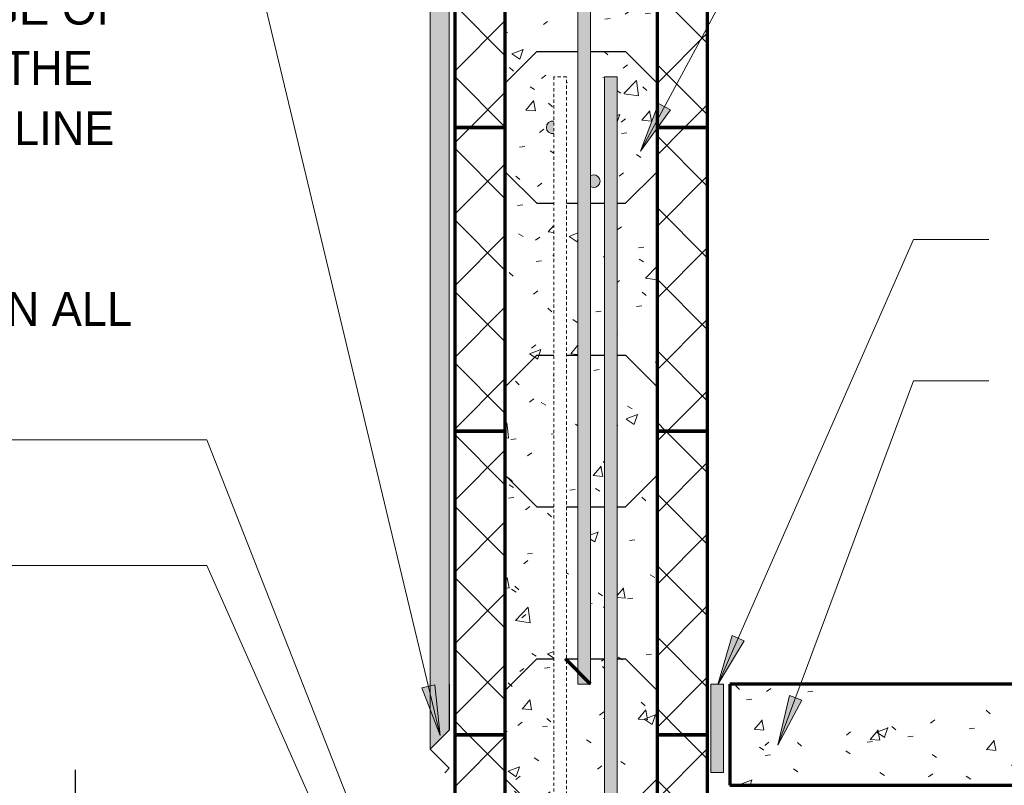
# Model space of a CAD drawing. Header units: inches. Extents: x 179 to 441, y -40 to 170.
# Tile 6 of 9: x 369 to 408, y 3 to 33. Entities that reach past the tile are written whole.
import ezdxf

# ---------------------------------------------------------------- set-up
doc = ezdxf.new("R2010")
doc.units = ezdxf.units.IN
doc.header["$MEASUREMENT"] = 0
doc.linetypes.add('Hidden 1_8_', pattern=[0.1875, 0.125, -0.0625])
for name, color, linetype, lineweight in [('A-ANNO-TEXT', 2, 'Continuous', 9), ('A-DETL', 5, 'Continuous', 9), ('A-DETL-GENF', 3, 'Continuous', 9), ('A-DETL-HLIN', 3, 'Continuous', 70), ('A-DETL-LLIN', 3, 'Continuous', 9), ('A-DETL-MBND', 5, 'Hidden 1_8_', 9), ('A-DETL-MLIN', 3, 'Continuous', 30)]:
    doc.layers.add(name, color=color, linetype=linetype, lineweight=lineweight)
pattern_1 = [(50, (349.714, 0), (4.5907, -0.40187), [0.48, -5.28]), (355, (349.714, 0), (-0.88784, 4.8137), [0.384, -4.224]), (100.451, (350.097, -0.033), (3.70197, 4.41272), [0.408, -4.487]), (46.184, (349.714, 1.28), (6.83066, -1.05904), [0.72, -7.92]), (96.636, (350.284, 1.192), (5.98166, 6.234), [0.612, -6.731]), (351.184, (349.714, 1.28), (5.9821, 6.2338), [0.576, -6.336]), (21, (350.354, 0.96), (3.8203, -2.5771), [0.48, -5.28]), (326, (350.354, 0.96), (1.5572, 4.64059), [0.384, -4.224]), (71.451, (350.673, 0.745), (5.37715, 2.0647), [0.408, -4.487]), (37.5, (349.714, 0), (0.077972, 2.130786), [0.211, -3.962, 0.211, -4.077, -4.24]), (37.5, (349.714, 0), (0.077972, 2.130786), [-8.461, 0.211, -4.029]), (7.5, (349.714, 0), (1.68391, 2.52439), [0.211, -2.234, 0.211, -3.866, -1.616]), (7.5, (349.714, 0), (1.68391, 2.52439), [-6.522, 0.211, -1.405]), (327.5, (348.287, 0), (3.416527, -0.144297), [0.211, -1.389, 0.211, -4.781, -6.624]), (327.5, (348.287, 0), (3.416527, -0.144297), [-6.592, 0.211, -6.413]), (317.5, (347.647, 0), (3.73246, 0.64071), [0.211, -1.869, 0.211, -3.104, -4.704]), (317.5, (347.647, 0), (3.73246, 0.64071), [-5.395, 0.211, -4.493])]
pattern_2 = [(45, (349.714, 0), (-1.414214, 1.414214), []), (135, (349.714, 0), (-1.414214, -1.414214), [])]

# ---------------------------------------------------------------- blocks, each defined once
blk = doc.blocks.new('Reinf Bar Secti__SHED ROOF2')
at = {"layer": 'A-DETL-GENF'}
h = blk.add_hatch(color=256, dxfattribs=at)
edge = h.paths.add_edge_path(flags=0)
edge.add_spline(control_points=[(-0.25, 0), (-0.25, -0.019), (-0.246, -0.046), (-0.236, -0.081), (-0.223, -0.115), (-0.199, -0.153), (-0.161, -0.193), (-0.115, -0.222), (-0.073, -0.239), (-0.037, -0.246), (-0.001, -0.249), (0.026, -0.247), (0.044, -0.244)], knot_values=[0, 0, 0, 0, 0.055819, 0.082638, 0.109117, 0.16353, 0.217883, 0.272163, 0.326387, 0.352723, 0.379366, 0.434729, 0.434729, 0.434729, 0.434729], degree=3, periodic=0)
edge.add_line((0.044, -0.244), (0.044, 0.244))
edge.add_spline(control_points=[(0.044, 0.244), (0.026, 0.247), (-0.001, 0.249), (-0.037, 0.246), (-0.073, 0.239), (-0.115, 0.222), (-0.161, 0.193), (-0.199, 0.153), (-0.223, 0.115), (-0.236, 0.081), (-0.246, 0.046), (-0.25, 0.019), (-0.25, 0)], knot_values=[0, 0, 0, 0, 0.055363, 0.082005, 0.108341, 0.162565, 0.216846, 0.271199, 0.325611, 0.35209, 0.37891, 0.434729, 0.434729, 0.434729, 0.434729], degree=3, periodic=0)
for points in [[(0.045, 0.246), (-0.064, 0.242), (-0.16, 0.192), (-0.226, 0.106), (-0.25, 0)], [(-0.25, 0), (-0.226, -0.106), (-0.16, -0.192), (-0.064, -0.242), (0.045, -0.246)]]:
    blk.add_lwpolyline(points, dxfattribs=at)
blk = doc.blocks.new('Break Line1 - B__SHED ROOF3')
at = {"layer": 'A-DETL-GENF', "lineweight": 30}
for p, q in [((0.5, 2.5), (-0.5, -2.5)), ((1, 0), (0.5, 2.5)), ((-1, 0), (-10.857, 0)), ((-0.5, -2.5), (-1, 0)), ((10.242, 0), (1, 0))]:
    blk.add_line(p, q, dxfattribs=at)
blk = doc.blocks.new('Reinf Bar Secti__SHED ROOF0')
at = {"layer": 'A-DETL-GENF'}
h = blk.add_hatch(color=256, dxfattribs=at)
edge = h.paths.add_edge_path(flags=0)
edge.add_spline(control_points=[(0.25, 0), (0.249, 0.018), (0.246, 0.044), (0.237, 0.078), (0.224, 0.11), (0.201, 0.147), (0.169, 0.183), (0.133, 0.209), (0.099, 0.227), (0.062, 0.239), (0.023, 0.245), (-0.015, 0.246), (-0.066, 0.238), (-0.103, 0.223), (-0.125, 0.21)], knot_values=[0, 0, 0, 0, 0.053673, 0.079506, 0.105013, 0.157234, 0.209323, 0.248138, 0.287527, 0.325857, 0.364892, 0.403876, 0.441621, 0.519309, 0.519309, 0.519309, 0.519309], degree=3, periodic=0)
edge.add_line((-0.125, 0.21), (-0.125, -0.21))
edge.add_spline(control_points=[(-0.125, -0.21), (-0.11, -0.219), (-0.079, -0.234), (-0.028, -0.246), (0.024, -0.246), (0.07, -0.238), (0.111, -0.221), (0.144, -0.202), (0.175, -0.177), (0.201, -0.147), (0.222, -0.114), (0.237, -0.078), (0.247, -0.04), (0.25, -0.014), (0.25, 0)], knot_values=[0, 0, 0, 0, 0.05252, 0.102919, 0.154517, 0.20621, 0.244917, 0.284327, 0.322816, 0.362175, 0.401606, 0.439929, 0.478868, 0.519457, 0.519457, 0.519457, 0.519457], degree=3, periodic=0)
for points in [[(0.25, 0), (0.228, 0.102), (0.166, 0.187), (0.076, 0.238), (-0.028, 0.248), (-0.128, 0.215)], [(-0.128, -0.215), (-0.028, -0.248), (0.076, -0.238), (0.166, -0.187), (0.228, -0.102), (0.25, 0)]]:
    blk.add_lwpolyline(points, dxfattribs=at)
blk = doc.blocks.new('Reinf Bar Eleva__SHED ROOF0')
at = {"layer": 'A-DETL-GENF'}
blk.add_hatch(color=256, dxfattribs=at).paths.add_polyline_path([(129, 0), (0, 0), (0, -0.5), (129, -0.5)], flags=0)
for p, q in [((129, 0), (0, 0)), ((129, -0.5), (129, 0)), ((0, -0.5), (129, -0.5))]:
    blk.add_line(p, q, dxfattribs=at)
blk = doc.blocks.new('Reinf Bar Eleva__SHED ROOF1')
at = {"layer": 'A-DETL-GENF'}
blk.add_hatch(color=256, dxfattribs=at).paths.add_polyline_path([(43, 0), (0, 0), (0, -0.5), (43, -0.5)], flags=0)
for p, q in [((43, 0), (0, 0)), ((0, 0), (0, -0.5)), ((43, -0.5), (43, 0)), ((0, -0.5), (43, -0.5))]:
    blk.add_line(p, q, dxfattribs=at)

msp = doc.modelspace()

# ---------------------------------------------------------------- hatches: boundary and pattern name
at = {"layer": 'A-ANNO-TEXT'}
for points in [[(395.12018498, 29.69595468), (394.65636752, 29.94533681), (393.94115359, 28.05912406)], [(398.04403293, 8.71325616), (397.56202686, 8.92536046), (396.99748381, 6.98870854)], [(385.80617834, 6.97237488), (385.29406933, 6.84964572), (386.0162341, 4.96608325)], [(400.32033394, 6.36905291), (399.82682462, 6.55280989), (399.37569285, 4.58664366)]]:
    msp.add_hatch(color=7, dxfattribs=at).paths.add_polyline_path(points, flags=0)
at = {"layer": 'A-DETL-GENF'}
h = msp.add_hatch(dxfattribs=at)
h.set_pattern_fill('FP2_9', style=0, pattern_type=2)
h.set_pattern_definition([(0, (349.714, 0), (2.56, 0.64), [0.211, -1.709, 0.211, -1.709, -10.24]), (0, (349.714, 0), (2.56, 0.64), [-3.84, 0.211, -3.629, 0.211, -1.709, -4.48]), (0, (349.714, 0), (2.56, 0.64), [-9.6, 0.211, -1.069, 0.211, -2.989]), (120, (350.674, 0.32), (-1.8342563, 1.897025), [0.211, -1.709, 0.211, -1.709, -10.24]), (120, (350.674, 0.32), (-1.8342563, 1.897025), [-3.84, 0.211, -3.629, 0.211, -1.709, -4.48]), (120, (350.674, 0.32), (-1.8342563, 1.897025), [-9.6, 0.211, -1.069, 0.211, -2.989]), (240, (350.994, 1.6), (-0.7257437, -2.537025), [0.211, -1.709, 0.211, -1.709, -10.24]), (240, (350.994, 1.6), (-0.7257437, -2.537025), [-3.84, 0.211, -3.629, 0.211, -1.709, -4.48]), (240, (350.994, 1.6), (-0.7257437, -2.537025), [-9.6, 0.211, -1.069, 0.211, -2.989])])
h.paths.add_polyline_path([(385.6241183, 4.42375062), (386.3741183, 5.17375062), (386.3741183, 82.99975197), (385.6241183, 82.99975197)], flags=0)
h = msp.add_hatch(dxfattribs=at)
h.set_pattern_fill('FP2_7', style=0, pattern_type=2)
h.set_pattern_definition(pattern_2)
h.paths.add_polyline_path([(386.5928683, 28.99975197), (388.5928683, 28.99975197), (388.5928683, 40.99975197), (386.5928683, 40.99975197)], flags=0)
h = msp.add_hatch(dxfattribs=at)
h.set_pattern_fill('FP2_6', style=0, pattern_type=2)
h.set_pattern_definition(pattern_1)
edge = h.paths.add_edge_path(flags=0)
edge.add_line((388.5928683, 40.99975197), (388.5928683, 28.99975197))
edge.add_line((388.5928683, 28.99975197), (390.2178683, 28.99975197))
edge.add_spline(control_points=[(390.2178683, 28.99975197), (390.21834269, 29.01835215), (390.22153094, 29.04595995), (390.23149949, 29.08099719), (390.24504558, 29.11433103), (390.26930205, 29.15276203), (390.30705772, 29.19246202), (390.35313105, 29.22199407), (390.3953342, 29.23847653), (390.430456, 29.24546734), (390.46648779, 29.24861786), (390.49399008, 29.24653342), (390.5121906, 29.24348395)], knot_values=[0, 0, 0, 0, 0.0558186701, 0.0826384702, 0.1091171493, 0.1635296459, 0.2178825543, 0.2721631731, 0.3263873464, 0.3527231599, 0.3793658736, 0.4347285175, 0.4347285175, 0.4347285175, 0.4347285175], degree=3, periodic=0)
edge.add_line((390.5121906, 29.24348395), (390.5121906, 30.99975197))
edge.add_line((390.5121906, 30.99975197), (391.0121906, 30.99975197))
edge.add_line((391.0121906, 30.99975197), (391.0121906, 28.99975197))
edge.add_line((391.0121906, 28.99975197), (391.4678683, 28.99975197))
edge.add_line((391.4678683, 28.99975197), (391.4678683, 39.24975197))
edge.add_line((391.4678683, 39.24975197), (390.5928683, 39.24975197))
edge.add_line((390.5928683, 39.24975197), (390.5928683, 40.99975197))
edge.add_line((390.5928683, 40.99975197), (388.5928683, 40.99975197))
h = msp.add_hatch(dxfattribs=at)
h.set_pattern_fill('FP2_7', style=0, pattern_type=2)
h.set_pattern_definition(pattern_2)
h.paths.add_polyline_path([(396.5928683, 28.99975197), (396.5928683, 40.99975197), (394.5928683, 40.99975197), (394.5928683, 28.99975197)], flags=0)
h = msp.add_hatch(dxfattribs=at)
h.set_pattern_fill('FP2_6', style=0, pattern_type=2)
h.set_pattern_definition(pattern_1)
h.paths.add_polyline_path([(394.5928683, 39.24975197), (391.9678683, 39.24975197), (391.9678683, 28.99975197), (392.51906093, 28.99975197), (392.51906093, 30.99975197), (393.01906093, 30.99975197), (393.01906093, 28.99975197), (394.5928683, 28.99975197)], flags=0)
h = msp.add_hatch(dxfattribs=at)
h.set_pattern_fill('FP2_7', style=0, pattern_type=2)
h.set_pattern_definition(pattern_2)
h.paths.add_polyline_path([(386.5928683, 16.99975197), (388.5928683, 16.99975197), (388.5928683, 28.99975197), (386.5928683, 28.99975197)], flags=0)
h = msp.add_hatch(dxfattribs=at)
h.set_pattern_fill('FP2_6', style=0, pattern_type=2)
h.set_pattern_definition(pattern_1)
edge = h.paths.add_edge_path(flags=0)
edge.add_line((388.5928683, 28.99975197), (388.5928683, 16.99975197))
edge.add_line((388.5928683, 16.99975197), (390.5121906, 16.99975197))
edge.add_line((390.5121906, 16.99975197), (390.5121906, 28.75602))
edge.add_spline(control_points=[(390.5121906, 28.75602), (390.49399008, 28.75297053), (390.46648779, 28.75088609), (390.430456, 28.75403661), (390.3953342, 28.76102741), (390.35313105, 28.77750988), (390.30705772, 28.80704193), (390.26930205, 28.84674192), (390.24504558, 28.88517292), (390.23149949, 28.91850676), (390.22153094, 28.953544), (390.21834269, 28.9811518), (390.2178683, 28.99975197)], knot_values=[0, 0, 0, 0, 0.0553626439, 0.0820053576, 0.1083411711, 0.1625653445, 0.2168459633, 0.2711988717, 0.3256113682, 0.3520900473, 0.3789098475, 0.4347285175, 0.4347285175, 0.4347285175, 0.4347285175], degree=3, periodic=0)
edge.add_line((390.2178683, 28.99975197), (388.5928683, 28.99975197))
h = msp.add_hatch(dxfattribs=at)
h.set_pattern_fill('FP2_6', style=0, pattern_type=2)
h.set_pattern_definition(pattern_1)
h.paths.add_polyline_path([(391.4678683, 27.24975197), (391.4678683, 28.99975197), (391.0121906, 28.99975197), (391.0121906, 27.24975197)], flags=0)
h = msp.add_hatch(dxfattribs=at)
h.set_pattern_fill('FP2_6', style=0, pattern_type=2)
h.set_pattern_definition(pattern_1)
h.paths.add_polyline_path([(391.9678683, 28.99975197), (391.9678683, 27.24975197), (392.51906093, 27.24975197), (392.51906093, 28.99975197)], flags=0)
h = msp.add_hatch(dxfattribs=at)
h.set_pattern_fill('FP2_6', style=0, pattern_type=2)
h.set_pattern_definition(pattern_1)
h.paths.add_polyline_path([(394.5928683, 27.24975197), (394.5928683, 28.99975197), (393.01906093, 28.99975197), (393.01906093, 27.24975197)], flags=0)
h = msp.add_hatch(dxfattribs=at)
h.set_pattern_fill('FP2_7', style=0, pattern_type=2)
h.set_pattern_definition(pattern_2)
h.paths.add_polyline_path([(396.5928683, 16.99975197), (396.5928683, 28.99975197), (394.5928683, 28.99975197), (394.5928683, 16.99975197)], flags=0)
h = msp.add_hatch(dxfattribs=at)
h.set_pattern_fill('FP2_6', style=0, pattern_type=2)
h.set_pattern_definition(pattern_1)
h.paths.add_polyline_path([(391.4678683, 27.24975197), (391.0121906, 27.24975197), (391.0121906, 16.99975197), (391.4678683, 16.99975197)], flags=0)
h = msp.add_hatch(dxfattribs=at)
h.set_pattern_fill('FP2_6', style=0, pattern_type=2)
h.set_pattern_definition(pattern_1)
edge = h.paths.add_edge_path(flags=0)
edge.add_line((392.51906093, 27.24975197), (391.9678683, 27.24975197))
edge.add_line((391.9678683, 27.24975197), (391.9678683, 27.08507723))
edge.add_spline(control_points=[(391.9678683, 27.08507723), (391.98300806, 27.09386752), (392.01430119, 27.10852261), (392.06482806, 27.12041771), (392.1164108, 27.12088481), (392.16332251, 27.1122623), (392.20361588, 27.09599041), (392.2372982, 27.07631451), (392.26765557, 27.05140419), (392.29341409, 27.0217936), (392.31468349, 26.98887766), (392.33015528, 26.95299164), (392.33981164, 26.9147596), (392.34242147, 26.88827429), (392.3428683, 26.87475197)], knot_values=[0, 0, 0, 0, 0.0525198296, 0.1029187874, 0.1545173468, 0.2062095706, 0.244917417, 0.2843272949, 0.3228161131, 0.362174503, 0.4016062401, 0.4399289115, 0.4788678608, 0.5194569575, 0.5194569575, 0.5194569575, 0.5194569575], degree=3, periodic=0)
edge.add_spline(control_points=[(392.3428683, 26.87475197), (392.34227744, 26.85687084), (392.33908979, 26.83034134), (392.32956918, 26.79660612), (392.3167649, 26.76447442), (392.29400872, 26.7272887), (392.26161139, 26.69178242), (392.22635409, 26.66609666), (392.19182319, 26.64800787), (392.15479736, 26.63544402), (392.11634072, 26.62933857), (392.07760354, 26.62875888), (392.02650404, 26.6363718), (391.99026318, 26.65142404), (391.9678683, 26.66442672)], knot_values=[0, 0, 0, 0, 0.053672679, 0.0795064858, 0.1050131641, 0.1572343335, 0.2093225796, 0.2481380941, 0.2875274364, 0.3258568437, 0.3648922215, 0.403875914, 0.4416212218, 0.5193090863, 0.5193090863, 0.5193090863, 0.5193090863], degree=3, periodic=0)
edge.add_line((391.9678683, 26.66442672), (391.9678683, 16.99975197))
edge.add_line((391.9678683, 16.99975197), (392.51906093, 16.99975197))
edge.add_line((392.51906093, 16.99975197), (392.51906093, 27.24975197))
h = msp.add_hatch(dxfattribs=at)
h.set_pattern_fill('FP2_6', style=0, pattern_type=2)
h.set_pattern_definition(pattern_1)
h.paths.add_polyline_path([(394.5928683, 27.24975197), (393.01906093, 27.24975197), (393.01906093, 16.99975197), (394.5928683, 16.99975197)], flags=0)
h = msp.add_hatch(dxfattribs=at)
h.set_pattern_fill('FP2_7', style=0, pattern_type=2)
h.set_pattern_definition(pattern_2)
h.paths.add_polyline_path([(386.5928683, 4.99975197), (388.5928683, 4.99975197), (388.5928683, 16.99975197), (386.5928683, 16.99975197)], flags=0)
h = msp.add_hatch(dxfattribs=at)
h.set_pattern_fill('FP2_6', style=0, pattern_type=2)
h.set_pattern_definition(pattern_1)
h.paths.add_polyline_path([(388.5928683, 16.99975197), (388.5928683, 4.99975197), (390.5121906, 4.99975197), (390.5121906, 16.99975197)], flags=0)
h = msp.add_hatch(dxfattribs=at)
h.set_pattern_fill('FP2_6', style=0, pattern_type=2)
h.set_pattern_definition(pattern_1)
h.paths.add_polyline_path([(391.4678683, 15.24975197), (391.4678683, 16.99975197), (391.0121906, 16.99975197), (391.0121906, 15.24975197)], flags=0)
h = msp.add_hatch(dxfattribs=at)
h.set_pattern_fill('FP2_6', style=0, pattern_type=2)
h.set_pattern_definition(pattern_1)
h.paths.add_polyline_path([(391.9678683, 16.99975197), (391.9678683, 15.24975197), (392.51906093, 15.24975197), (392.51906093, 16.99975197)], flags=0)
h = msp.add_hatch(dxfattribs=at)
h.set_pattern_fill('FP2_6', style=0, pattern_type=2)
h.set_pattern_definition(pattern_1)
h.paths.add_polyline_path([(394.5928683, 15.24975197), (394.5928683, 16.99975197), (393.01906093, 16.99975197), (393.01906093, 15.24975197)], flags=0)
h = msp.add_hatch(dxfattribs=at)
h.set_pattern_fill('FP2_7', style=0, pattern_type=2)
h.set_pattern_definition(pattern_2)
h.paths.add_polyline_path([(396.5928683, 4.99975197), (396.5928683, 16.99975197), (394.5928683, 16.99975197), (394.5928683, 4.99975197)], flags=0)
h = msp.add_hatch(dxfattribs=at)
h.set_pattern_fill('FP2_6', style=0, pattern_type=2)
h.set_pattern_definition(pattern_1)
h.paths.add_polyline_path([(392.51906093, 15.24975197), (391.9678683, 15.24975197), (391.9678683, 6.99975197), (391.4678683, 6.99975197), (391.4678683, 15.24975197), (391.0121906, 15.24975197), (391.0121906, 4.99975197), (392.51906093, 4.99975197)], flags=0)
h = msp.add_hatch(dxfattribs=at)
h.set_pattern_fill('FP2_6', style=0, pattern_type=2)
h.set_pattern_definition(pattern_1)
h.paths.add_polyline_path([(394.5928683, 15.24975197), (393.01906093, 15.24975197), (393.01906093, 4.99975197), (394.5928683, 4.99975197)], flags=0)
msp.add_hatch(color=7, dxfattribs=at).paths.add_polyline_path([(397.2178683, 6.99975197), (396.7178683, 6.99975197), (396.7178683, 3.49975197), (397.2178683, 3.49975197)], flags=0)
h = msp.add_hatch(dxfattribs=at)
h.set_pattern_fill('FP2_6', style=0, pattern_type=2)
h.set_pattern_definition(pattern_1)
edge = h.paths.add_edge_path(flags=0)
edge.add_line((397.4678683, 6.99975197), (397.4678683, 2.99975197))
edge.add_line((397.4678683, 2.99975197), (424.8428683, 2.99975197))
edge.add_line((424.8428683, 2.99975197), (424.8428683, 6.99975197))
edge.add_line((424.8428683, 6.99975197), (411.0928683, 6.99975197))
edge.add_line((411.0928683, 6.99975197), (411.0928683, 4.99975197))
edge.add_arc((411.0928683, 6.99975197), 2, 180, 270, ccw=False)
edge.add_line((409.0928683, 6.99975197), (397.4678683, 6.99975197))
h = msp.add_hatch(dxfattribs=at)
h.set_pattern_fill('FP2_7', style=0, pattern_type=2)
h.set_pattern_definition(pattern_2)
h.paths.add_polyline_path([(386.5928683, -7.00024803), (388.5928683, -7.00024803), (388.5928683, 4.99975197), (386.5928683, 4.99975197)], flags=0)
h = msp.add_hatch(dxfattribs=at)
h.set_pattern_fill('FP2_6', style=0, pattern_type=2)
h.set_pattern_definition(pattern_1)
h.paths.add_polyline_path([(388.5928683, 4.99975197), (388.5928683, -7.00024803), (390.5121906, -7.00024803), (390.5121906, 4.99975197)], flags=0)
h = msp.add_hatch(dxfattribs=at)
h.set_pattern_fill('FP2_6', style=0, pattern_type=2)
h.set_pattern_definition(pattern_1)
h.paths.add_polyline_path([(391.0121906, 4.99975197), (391.0121906, 3.24975197), (392.51906093, 3.24975197), (392.51906093, 4.99975197)], flags=0)
h = msp.add_hatch(dxfattribs=at)
h.set_pattern_fill('FP2_6', style=0, pattern_type=2)
h.set_pattern_definition(pattern_1)
h.paths.add_polyline_path([(394.5928683, 3.24975197), (394.5928683, 4.99975197), (393.01906093, 4.99975197), (393.01906093, 3.24975197)], flags=0)
h = msp.add_hatch(dxfattribs=at)
h.set_pattern_fill('FP2_7', style=0, pattern_type=2)
h.set_pattern_definition(pattern_2)
h.paths.add_polyline_path([(396.5928683, -7.00024803), (396.5928683, 4.99975197), (394.5928683, 4.99975197), (394.5928683, -7.00024803)], flags=0)
h = msp.add_hatch(dxfattribs=at)
h.set_pattern_fill('FP2_6', style=0, pattern_type=2)
h.set_pattern_definition(pattern_1)
h.paths.add_polyline_path([(392.51906093, 3.24975197), (391.0121906, 3.24975197), (391.0121906, -7.00024803), (392.51906093, -7.00024803)], flags=0)
h = msp.add_hatch(dxfattribs=at)
h.set_pattern_fill('FP2_6', style=0, pattern_type=2)
h.set_pattern_definition(pattern_1)
h.paths.add_polyline_path([(394.5928683, 3.24975197), (393.01906093, 3.24975197), (393.01906093, -7.00024803), (394.5928683, -7.00024803)], flags=0)

# ---------------------------------------------------------------- linework, layer by layer
at = {"layer": 'A-ANNO-TEXT', "color": 7}
for p, q in [((393.94115359, 28.05912406), (404.73495258, 48.13414897)), ((386.0162341, 4.96608325), (376.79482582, 43.44403063)), ((394.65636752, 29.94533681), (393.94115359, 28.05912406)), ((393.94115359, 28.05912406), (395.12018498, 29.69595468)), ((395.12018498, 29.69595468), (394.65636752, 29.94533681)), ((396.99748381, 6.98870854), (404.73495258, 24.57207069)), ((404.73495258, 24.57207069), (407.71492928, 24.57207069)), ((399.37569285, 4.58664366), (404.73495258, 18.97980904)), ((404.73495258, 18.97980904), (407.71492928, 18.97980904)), ((376.79482582, 16.65490184), (365.26394831, 16.65490184)), ((383.07275651, 0.66861356), (376.79482582, 16.65490184)), ((376.79482582, 11.68615184), (365.26394831, 11.68615184)), ((383.07275651, -2.43929308), (376.79482582, 11.68615184)), ((397.56202686, 8.92536046), (396.99748381, 6.98870854)), ((396.99748381, 6.98870854), (398.04403293, 8.71325616)), ((398.04403293, 8.71325616), (397.56202686, 8.92536046)), ((385.80617834, 6.97237488), (385.29406933, 6.84964572)), ((385.29406933, 6.84964572), (386.0162341, 4.96608325)), ((386.0162341, 4.96608325), (385.80617834, 6.97237488)), ((399.82682462, 6.55280989), (399.37569285, 4.58664366)), ((399.37569285, 4.58664366), (400.32033394, 6.36905291)), ((400.32033394, 6.36905291), (399.82682462, 6.55280989))]:
    msp.add_line(p, q, dxfattribs=at)
at = {"layer": 'A-DETL'}
for p, q in [((385.6241183, 82.99975197), (385.6241183, 4.42375062)), ((386.3741183, 5.17375062), (386.3741183, 82.99975197)), ((385.6241183, 4.42375062), (386.3741183, 5.17375062))]:
    msp.add_line(p, q, dxfattribs=at)
at = {"layer": 'A-DETL', "lineweight": 70}
msp.add_line((391.9678683, 6.99975197), (390.9678683, 7.99975197), dxfattribs=at)
at = {"layer": 'A-DETL', "lineweight": 30}
for p, q in [((386.3741183, 6.99975197), (386.3741183, 5.17375062)), ((386.3741183, 5.17375062), (385.6241183, 4.42375062)), ((385.6241183, 4.42375062), (386.3741183, 3.67375062)), ((386.3741183, 3.67375062), (386.1973416, 3.49697393))]:
    msp.add_line(p, q, dxfattribs=at)
at = {"layer": 'A-DETL-HLIN'}
for p, q in [((386.5928683, 40.99975197), (386.5928683, 28.99975197)), ((386.5928683, 40.99975197), (386.5928683, 28.99975197)), ((388.5928683, 28.99975197), (388.5928683, 40.99975197)), ((388.5928683, 28.99975197), (388.5928683, 40.99975197)), ((394.5928683, 40.99975197), (394.5928683, 28.99975197)), ((394.5928683, 40.99975197), (394.5928683, 28.99975197)), ((396.5928683, 28.99975197), (396.5928683, 40.99975197)), ((396.5928683, 28.99975197), (396.5928683, 40.99975197)), ((388.5928683, 28.99975197), (386.5928683, 28.99975197)), ((386.5928683, 28.99975197), (386.5928683, 16.99975197)), ((386.5928683, 28.99975197), (386.5928683, 16.99975197)), ((386.5928683, 28.99975197), (388.5928683, 28.99975197)), ((386.5928683, 28.99975197), (388.5928683, 28.99975197)), ((388.5928683, 16.99975197), (388.5928683, 28.99975197)), ((388.5928683, 16.99975197), (388.5928683, 28.99975197)), ((396.5928683, 28.99975197), (394.5928683, 28.99975197)), ((394.5928683, 28.99975197), (394.5928683, 16.99975197)), ((394.5928683, 28.99975197), (394.5928683, 16.99975197)), ((394.5928683, 28.99975197), (396.5928683, 28.99975197)), ((394.5928683, 28.99975197), (396.5928683, 28.99975197)), ((396.5928683, 16.99975197), (396.5928683, 28.99975197)), ((396.5928683, 16.99975197), (396.5928683, 28.99975197)), ((388.5928683, 16.99975197), (386.5928683, 16.99975197)), ((386.5928683, 16.99975197), (386.5928683, 4.99975197)), ((386.5928683, 16.99975197), (386.5928683, 4.99975197)), ((386.5928683, 16.99975197), (388.5928683, 16.99975197)), ((386.5928683, 16.99975197), (388.5928683, 16.99975197)), ((388.5928683, 4.99975197), (388.5928683, 16.99975197)), ((388.5928683, 4.99975197), (388.5928683, 16.99975197)), ((396.5928683, 16.99975197), (394.5928683, 16.99975197)), ((394.5928683, 16.99975197), (394.5928683, 4.99975197)), ((394.5928683, 16.99975197), (394.5928683, 4.99975197)), ((394.5928683, 16.99975197), (396.5928683, 16.99975197)), ((394.5928683, 16.99975197), (396.5928683, 16.99975197)), ((396.5928683, 4.99975197), (396.5928683, 16.99975197)), ((396.5928683, 4.99975197), (396.5928683, 16.99975197)), ((397.4678683, 6.99975197), (397.4678683, 2.99975197)), ((409.0928683, 6.99975197), (397.4678683, 6.99975197)), ((386.5928683, 4.99975197), (388.5928683, 4.99975197)), ((388.5928683, 4.99975197), (386.5928683, 4.99975197)), ((386.5928683, 4.99975197), (386.5928683, -7.00024803)), ((388.5928683, 4.99975197), (386.5928683, 4.99975197)), ((386.5928683, 4.99975197), (386.5928683, -7.00024803)), ((388.5928683, -7.00024803), (388.5928683, 4.99975197)), ((388.5928683, -7.00024803), (388.5928683, 4.99975197)), ((394.5928683, 4.99975197), (396.5928683, 4.99975197)), ((396.5928683, 4.99975197), (394.5928683, 4.99975197)), ((394.5928683, 4.99975197), (394.5928683, -7.00024803)), ((396.5928683, 4.99975197), (394.5928683, 4.99975197)), ((394.5928683, 4.99975197), (394.5928683, -7.00024803)), ((396.5928683, -7.00024803), (396.5928683, 4.99975197)), ((396.5928683, -7.00024803), (396.5928683, 4.99975197)), ((397.4678683, 2.99975197), (424.8428683, 2.99975197))]:
    msp.add_line(p, q, dxfattribs=at)
at = {"layer": 'A-DETL-LLIN'}
for p, q in [((397.2178683, 6.99975197), (396.7178683, 6.99975197)), ((396.7178683, 6.99975197), (396.7178683, 3.49975197)), ((397.2178683, 3.49975197), (397.2178683, 6.99975197)), ((417.0928683, 6.99975197), (407.0928683, 6.99975197)), ((396.7178683, 3.49975197), (397.2178683, 3.49975197))]:
    msp.add_line(p, q, dxfattribs=at)
at = {"layer": 'A-DETL-MBND'}
for p, q in [((391.0121906, 30.99975197), (390.5121906, 30.99975197)), ((390.5121906, 30.99975197), (390.5121906, -11.99852436)), ((391.0121906, -11.99852436), (391.0121906, 30.99975197))]:
    msp.add_line(p, q, dxfattribs=at)
at = {"layer": 'A-DETL-MLIN'}
for p, q in [((388.5928683, 30.74975197), (389.8428683, 31.99975197)), ((389.8428683, 31.99975197), (391.4678683, 31.99975197)), ((391.9678683, 31.99975197), (393.3428683, 31.99975197)), ((394.5928683, 30.74975197), (393.3428683, 31.99975197)), ((388.5928683, 30.74975197), (388.5928683, 28.99975197)), ((394.5928683, 30.74975197), (394.5928683, 28.99975197)), ((388.5928683, 27.24975197), (388.5928683, 28.99975197)), ((394.5928683, 27.24975197), (394.5928683, 28.99975197)), ((388.5928683, 27.24975197), (389.8428683, 25.99975197)), ((394.5928683, 27.24975197), (393.3428683, 25.99975197)), ((389.8428683, 25.99975197), (390.5121906, 25.99975197)), ((391.0121906, 25.99975197), (391.4678683, 25.99975197)), ((391.9678683, 25.99975197), (392.51906093, 25.99975197)), ((393.01906093, 25.99975197), (393.3428683, 25.99975197)), ((388.5928683, 18.74975197), (389.8428683, 19.99975197)), ((389.8428683, 19.99975197), (390.5121906, 19.99975197)), ((391.0121906, 19.99975197), (391.4678683, 19.99975197)), ((391.9678683, 19.99975197), (392.51906093, 19.99975197)), ((393.01906093, 19.99975197), (393.3428683, 19.99975197)), ((394.5928683, 18.74975197), (393.3428683, 19.99975197)), ((388.5928683, 18.74975197), (388.5928683, 16.99975197)), ((394.5928683, 18.74975197), (394.5928683, 16.99975197)), ((388.5928683, 15.24975197), (388.5928683, 16.99975197)), ((394.5928683, 15.24975197), (394.5928683, 16.99975197)), ((388.5928683, 15.24975197), (389.8428683, 13.99975197)), ((394.5928683, 15.24975197), (393.3428683, 13.99975197)), ((389.8428683, 13.99975197), (390.5121906, 13.99975197)), ((391.0121906, 13.99975197), (391.4678683, 13.99975197)), ((391.9678683, 13.99975197), (392.51906093, 13.99975197)), ((393.01906093, 13.99975197), (393.3428683, 13.99975197)), ((388.5928683, 6.74975197), (389.8428683, 7.99975197)), ((389.8428683, 7.99975197), (390.5121906, 7.99975197)), ((391.0121906, 7.99975197), (391.4678683, 7.99975197)), ((391.9678683, 7.99975197), (392.51906093, 7.99975197)), ((393.01906093, 7.99975197), (393.3428683, 7.99975197)), ((394.5928683, 6.74975197), (393.3428683, 7.99975197)), ((388.5928683, 6.74975197), (388.5928683, 4.99975197)), ((394.5928683, 6.74975197), (394.5928683, 4.99975197)), ((388.5928683, 3.24975197), (388.5928683, 4.99975197)), ((394.5928683, 3.24975197), (394.5928683, 4.99975197)), ((388.5928683, 3.24975197), (389.8428683, 1.99975197)), ((394.5928683, 3.24975197), (393.3428683, 1.99975197))]:
    msp.add_line(p, q, dxfattribs=at)

# ---------------------------------------------------------------- block references
at = {"layer": 'A-DETL-GENF'}
for name, p, rotation in [('Reinf Bar Eleva__SHED ROOF0', (391.9678683, 135.99975197), 269.9999999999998), ('Reinf Bar Eleva__SHED ROOF1', (393.01906093, 30.99975197), 269.9999999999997), ('Break Line1 - B__SHED ROOF3', (371.5928683, -7.25024803), 270.0000000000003)]:
    msp.add_blockref(name, p, dxfattribs=dict(at, rotation=rotation))
for name, p in [('Reinf Bar Secti__SHED ROOF2', (390.4678683, 28.99975197)), ('Reinf Bar Secti__SHED ROOF0', (392.0928683, 26.87475197))]:
    msp.add_blockref(name, p, dxfattribs=at)

# ---------------------------------------------------------------- texts
at = {"layer": 'A-ANNO-TEXT', "color": 7, "insert": (350.73287411, 43.92338087), "char_height": 1.3341121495, "width": 27.576, "attachment_point": 1, "line_spacing_factor": 1.070803}
msp.add_mtext('\\fStylus BT|b0|i0|c0|p34|;PROVIDE A MINIMUM 26\\PGA CORROSION\\PRESISTANT WEEP SCREED\\PWITH A MIN VERTICAL\\PATTACHMENT FLANGE OF\\P3 1/2" AT OR BELOW THE\\PFOUNDATION PLATE LINE\\PAND MIN 4" ABOVE\\PGRADE OR 2" ABOVE\\PPAVED SURFACES ON ALL\\PEXTERIOR WALLS', dxfattribs=at)

doc.saveas('drawing.dxf')
